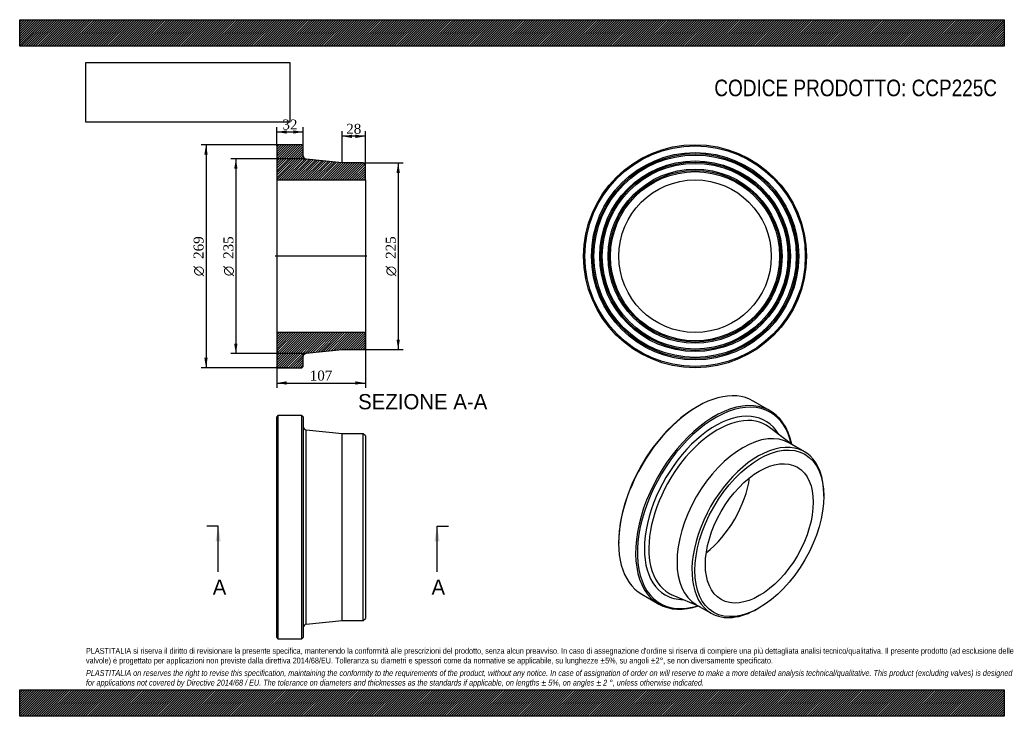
# Model space of a CAD drawing. Header units: millimetres. Extents: x 0 to 1188, y 0 to 840.
import ezdxf
from ezdxf.enums import TextEntityAlignment as Align
from ezdxf.lldxf.tags import DXFTag

# ---------------------------------------------------------------- set-up
doc = ezdxf.new("R2010")
doc.units = ezdxf.units.MM
doc.header["$LTSCALE"] = 4
for name, color, linetype in [('CCP225C', 7, 'Continuous'), ('Default', 7, 'Continuous'), ('DV4_Default', 7, 'Continuous')]:
    doc.layers.add(name, color=color, linetype=linetype)
doc.styles.add('SEACAD_Solid_Edge_ANSI', font='seans.ttf')
doc.styles.add('SEACAD_Solid_Edge_ANSI1_Symbols', font='semeca1.ttf')
doc.styles.add('SEACAD_Times_New_Roman', font='times.ttf')
tags = doc.linetypes.add('CENTER2', pattern=[28.575, 19.05, -3.175, 3.175, -3.175]).pattern_tags.tags
tags[10:11] = [DXFTag(74, 4), DXFTag(75, 0), DXFTag(340, '0'), DXFTag(46, 0.0), DXFTag(50, 0.0), DXFTag(44, 0.0), DXFTag(45, 0.0)]
tags[8:9] = [DXFTag(74, 4), DXFTag(75, 0), DXFTag(340, '0'), DXFTag(46, 0.0), DXFTag(50, 0.0), DXFTag(44, 0.0), DXFTag(45, 0.0)]
tags[6:7] = [DXFTag(74, 4), DXFTag(75, 0), DXFTag(340, '0'), DXFTag(46, 0.0), DXFTag(50, 0.0), DXFTag(44, 0.0), DXFTag(45, 0.0)]
tags[4:5] = [DXFTag(74, 4), DXFTag(75, 0), DXFTag(340, '0'), DXFTag(46, 0.0), DXFTag(50, 0.0), DXFTag(44, 0.0), DXFTag(45, 0.0)]
doc.dimstyles.new('ANSImm', dxfattribs={"dimtxt": 12, "dimasz": 12, "dimexe": 6, "dimexo": 0, "dimgap": 3, "dimtad": 1, "dimdsep": 46, "dimtxsty": 'SEACAD_Times_New_Roman', "dimblk1": '_SE_FILLED', "dimblk2": '_SE_FILLED', "dimsah": 1, "dimcen": 6, "dimazin": 0, "dimtfac": 0.85, "dimtdec": 3, "dimtofl": 0, "dimtmove": 0, "dimatfit": 3, "dimfxl": 1, "dimarcsym": 0})
picture_1 = doc.add_image_def('image1.jpg', size_in_pixel=(4302, 1260))

# ---------------------------------------------------------------- blocks, each defined once
blk = doc.blocks.new('SE')
at = {"layer": 'CCP225C', "color": 7, "linetype": 'Continuous'}
for p, q in [((311.6, 362.6), (310.1, 361.1)), ((310.1, 95.1), (310.1, 361.1)), ((311.6, 362.6), (311.6, 93.6)), ((340.6, 362.6), (311.6, 362.6)), ((340.6, 93.6), (340.6, 362.6)), ((342.1, 361.1), (340.6, 362.6)), ((342.1, 361.1), (342.1, 95.1)), ((345.7, 111), (345.7, 345.2)), ((389.1, 340.6), (345.7, 345.2)), ((389.1, 115.6), (389.1, 340.6)), ((414.6, 340.6), (389.1, 340.6)), ((414.6, 115.6), (414.6, 340.6)), ((417.1, 338.1), (414.6, 340.6)), ((417.1, 338.1), (417.1, 118.1)), ((345.7, 111), (389.1, 115.6)), ((389.1, 115.6), (414.6, 115.6)), ((414.6, 115.6), (417.1, 118.1)), ((310.1, 95.1), (311.6, 93.6)), ((340.6, 93.6), (342.1, 95.1)), ((311.6, 93.6), (340.6, 93.6))]:
    blk.add_line(p, q, dxfattribs=at)
for centre, start, end in [((346.1, 349.2), 180, 263.9275), ((346.1, 107), 96.0725, 180)]:
    blk.add_arc(centre, 4, start, end, dxfattribs=at)
blk = doc.blocks.new('SE1')
at = {"layer": 'CCP225C', "color": 7, "linetype": 'Continuous'}
for p, q in [((905.5, 368.3), (885, 380.2)), ((817.8, 373.5), (816.7, 372.9)), ((932.9, 326.8), (904.7, 348.4)), ((946.8, 319.1), (928.8, 329.5)), ((970.1, 265.5), (970.1, 267.6)), ((722.7, 210), (722.7, 208.8)), ((750.5, 147.2), (771, 135.4)), ((787.9, 146.1), (820.7, 132.5)), ((816.3, 134.6), (834.3, 124.2)), ((890.6, 129.8), (892.4, 130.8))]:
    blk.add_line(p, q, dxfattribs=at)
for centre, major_axis, start_param, end_param in [((817.8, 263.7), (67.3, 116.5), 0, 3.141593), ((838.3, 251.9), (-67.3, -116.5), 2.561535, 6.283185), ((839.3, 251.3), (66.5, 115.2), 0, 3.70449), ((816.7, 264.3), (-66.5, -115.2), 3.926991, 5.497787), ((839.3, 251.3), (-60.5, -104.9), 2.821953, 6.283185), ((841.9, 249.8), (-58.6, -101.4), 3.067582, 6.283185), ((839.3, 251.3), (66.5, 115.2), 5.720288, 6.283185), ((872.6, 232.1), (-56.2, -97.4), 3.141593, 6.283185), ((841.9, 249.8), (-58.6, -101.4), -3.216888, -3.215603), ((890.6, 221.7), (-56.2, -97.4), 2.356194, 6.283185), ((816.7, 264.3), (-46, -79.7), 0.96561, 2.175983), ((839.3, 251.3), (-60.5, -104.9), 0, 0.319639), ((841.9, 249.8), (-58.6, -101.4), 0, 0.075295), ((838.3, 251.9), (-67.3, -116.5), 0, 0.580057), ((890.6, 221.7), (-56.2, -97.4), 0, 0.785398)]:
    blk.add_ellipse(centre, major_axis=major_axis, ratio=0.57735, start_param=start_param, end_param=end_param, dxfattribs=at)
for major_axis in [(55, 95.3), (-46, -79.7)]:
    blk.add_ellipse((892.4, 220.6), major_axis=major_axis, ratio=0.57735, dxfattribs=at)
blk = doc.blocks.new('SE2')
at = {"layer": 'CCP225C', "color": 7, "linetype": 'Continuous'}
for radius in [134.5, 133, 125, 123.5, 122, 115, 113.5, 112, 105, 103.5, 102, 92]:
    blk.add_circle((814.9, 554.8), radius, dxfattribs=at)
blk = doc.blocks.new('SE4')
at = {"color": 7, "linetype": 'Continuous', "style": 'SEACAD_Solid_Edge_ANSI'}
blk.add_text('A', height=18.4, dxfattribs=at).set_placement((232.9, 164.9), align=Align.TOP_LEFT)
blk = doc.blocks.new('SE5')
at = {"color": 7, "linetype": 'Continuous', "style": 'SEACAD_Solid_Edge_ANSI'}
blk.add_text('A', height=18.4, dxfattribs=at).set_placement((496.9, 164.9), align=Align.TOP_LEFT)
blk = doc.blocks.new('SEANNOT_GROUP')
at = {"linetype": 'Continuous'}
blk.add_hatch(color=7, dxfattribs=at).paths.add_polyline_path([(242.6, 210.9), (239.5, 229.3), (236.4, 210.9)])
at = {"color": 7, "linetype": 'Continuous'}
blk.add_lwpolyline([(239.5, 174.1), (239.5, 229.3)], dxfattribs=at)
blk = doc.blocks.new('SEANNOT_GROUP1')
at = {"linetype": 'Continuous'}
blk.add_hatch(color=7, dxfattribs=at).paths.add_polyline_path([(506.6, 210.9), (503.6, 229.3), (500.5, 210.9)])
at = {"color": 7, "linetype": 'Continuous'}
blk.add_lwpolyline([(503.6, 174.1), (503.6, 229.3)], dxfattribs=at)
blk = doc.blocks.new('SE3')
at = {"layer": 'Default', "color": 7, "linetype": 'CENTER2'}
for p, q in [((239.5, 229.3), (225.7, 229.3)), ((503.6, 229.3), (517.4, 229.3))]:
    blk.add_line(p, q, dxfattribs=at)
at = {"layer": 'Default', "color": 7, "linetype": 'CENTER2', "const_width": 0.0001}
blk.add_lwpolyline([(239.5, 229.3), (503.6, 229.3)], dxfattribs=at)
at = {"layer": 'Default'}
for name in ['SEANNOT_GROUP', 'SEANNOT_GROUP1', 'SE4', 'SE5']:
    blk.add_blockref(name, (0, 0), dxfattribs=at)
blk = doc.blocks.new('SE6')
at = {"layer": 'CCP225C', "linetype": 'Continuous'}
h = blk.add_hatch(dxfattribs=at)
h.set_pattern_fill('LINE', scale=0.62992, angle=45, style=0)
edge = h.paths.add_edge_path()
edge.add_line((414.6, 667.3), (389.1, 667.3))
edge.add_line((389.1, 667.3), (345.7, 671.9))
edge.add_spline(control_points=[(345.7, 671.9), (345.5, 672), (345.2, 672), (344.8, 672.1), (344.5, 672.2), (343.9, 672.6), (343.5, 672.9), (343, 673.4), (342.8, 673.6), (342.6, 674), (342.5, 674.3), (342.3, 674.7), (342.2, 674.9), (342.1, 675.4), (342.1, 675.7), (342.1, 675.9)], knot_values=[0, 0, 0, 0, 0.125, 0.125, 0.25, 0.25, 0.5, 0.5, 0.625, 0.625, 0.75, 0.75, 0.875, 0.875, 1, 1, 1, 1], degree=3, periodic=0)
edge.add_line((342.1, 675.9), (342.1, 687.8))
edge.add_line((342.1, 687.8), (340.6, 689.3))
edge.add_line((340.6, 689.3), (311.6, 689.3))
edge.add_line((311.6, 689.3), (310.1, 687.8))
edge.add_line((310.1, 687.8), (310.1, 679.8))
edge.add_line((310.1, 679.8), (311.2, 678.3))
edge.add_line((311.2, 678.3), (310.1, 676.8))
edge.add_line((310.1, 676.8), (310.1, 669.8))
edge.add_line((310.1, 669.8), (311.2, 668.3))
edge.add_line((311.2, 668.3), (310.1, 666.8))
edge.add_line((310.1, 666.8), (310.1, 659.8))
edge.add_line((310.1, 659.8), (311.2, 658.3))
edge.add_line((311.2, 658.3), (310.1, 656.8))
edge.add_line((310.1, 656.8), (310.1, 646.8))
edge.add_line((310.1, 646.8), (417.1, 646.8))
edge.add_line((417.1, 646.8), (417.1, 664.8))
edge.add_line((417.1, 664.8), (414.6, 667.3))
h = blk.add_hatch(dxfattribs=at)
h.set_pattern_fill('LINE', scale=0.62992, angle=45, style=0)
edge = h.paths.add_edge_path()
edge.add_line((417.1, 444.8), (417.1, 462.8))
edge.add_line((417.1, 462.8), (310.1, 462.8))
edge.add_line((310.1, 462.8), (310.1, 452.8))
edge.add_line((310.1, 452.8), (311.2, 451.3))
edge.add_line((311.2, 451.3), (310.1, 449.8))
edge.add_line((310.1, 449.8), (310.1, 442.8))
edge.add_line((310.1, 442.8), (311.2, 441.3))
edge.add_line((311.2, 441.3), (310.1, 439.8))
edge.add_line((310.1, 439.8), (310.1, 432.8))
edge.add_line((310.1, 432.8), (311.2, 431.3))
edge.add_line((311.2, 431.3), (310.1, 429.8))
edge.add_line((310.1, 429.8), (310.1, 421.8))
edge.add_line((310.1, 421.8), (311.6, 420.3))
edge.add_line((311.6, 420.3), (340.6, 420.3))
edge.add_line((340.6, 420.3), (342.1, 421.8))
edge.add_line((342.1, 421.8), (342.1, 433.7))
edge.add_spline(control_points=[(342.1, 433.7), (342.1, 434), (342.1, 434.2), (342.2, 434.7), (342.3, 434.9), (342.5, 435.4), (342.6, 435.6), (342.8, 436), (343, 436.2), (343.3, 436.6), (343.5, 436.8), (343.9, 437), (344.1, 437.2), (344.5, 437.4), (344.8, 437.5), (345.2, 437.6), (345.5, 437.7), (345.7, 437.7)], knot_values=[0, 0, 0, 0, 0.125, 0.125, 0.25, 0.25, 0.375, 0.375, 0.5, 0.5, 0.625, 0.625, 0.75, 0.75, 0.875, 0.875, 1, 1, 1, 1], degree=3, periodic=0)
edge.add_line((345.7, 437.7), (389.1, 442.3))
edge.add_line((389.1, 442.3), (414.6, 442.3))
edge.add_line((414.6, 442.3), (417.1, 444.8))
at = {"layer": 'CCP225C', "color": 7, "linetype": 'Continuous'}
for p, q in [((310.1, 687.8), (311.6, 689.3)), ((340.6, 689.3), (311.6, 689.3)), ((340.6, 689.3), (342.1, 687.8)), ((310.1, 687.8), (310.1, 679.8)), ((310.1, 679.8), (310.1, 676.8)), ((310.1, 679.8), (311.2, 678.3)), ((311.2, 678.3), (310.1, 676.8)), ((342.1, 675.9), (342.1, 687.8)), ((310.1, 676.8), (310.1, 669.8)), ((310.1, 669.8), (310.1, 666.8)), ((310.1, 669.8), (311.2, 668.3)), ((311.2, 668.3), (310.1, 666.8)), ((310.1, 666.8), (310.1, 659.8)), ((389.1, 667.3), (345.7, 671.9)), ((414.6, 667.3), (389.1, 667.3)), ((414.6, 667.3), (417.1, 664.8)), ((310.1, 659.8), (310.1, 656.8)), ((310.1, 659.8), (311.2, 658.3)), ((311.2, 658.3), (310.1, 656.8)), ((310.1, 656.8), (310.1, 646.8)), ((417.1, 646.8), (417.1, 664.8)), ((310.1, 646.8), (310.1, 462.8)), ((310.1, 646.8), (417.1, 646.8)), ((417.1, 646.8), (417.1, 462.8)), ((417.1, 462.8), (310.1, 462.8)), ((310.1, 462.8), (310.1, 452.8)), ((310.1, 452.8), (310.1, 449.8)), ((310.1, 452.8), (311.2, 451.3)), ((417.1, 444.8), (417.1, 462.8)), ((311.2, 451.3), (310.1, 449.8)), ((310.1, 449.8), (310.1, 442.8)), ((310.1, 442.8), (310.1, 439.8)), ((310.1, 442.8), (311.2, 441.3)), ((311.2, 441.3), (310.1, 439.8)), ((310.1, 439.8), (310.1, 432.8)), ((345.7, 437.7), (389.1, 442.3)), ((389.1, 442.3), (414.6, 442.3)), ((417.1, 444.8), (414.6, 442.3)), ((310.1, 432.8), (310.1, 429.8)), ((310.1, 432.8), (311.2, 431.3)), ((311.2, 431.3), (310.1, 429.8)), ((310.1, 429.8), (310.1, 421.8)), ((342.1, 421.8), (342.1, 433.7)), ((311.6, 420.3), (310.1, 421.8)), ((311.6, 420.3), (340.6, 420.3)), ((342.1, 421.8), (340.6, 420.3))]:
    blk.add_line(p, q, dxfattribs=at)
for points, knots in [([(345.7, 671.9), (344.7, 672), (343.8, 672.5), (342.5, 674), (342.1, 674.9), (342.1, 675.9)], [0, 0, 0, 0, 0.5, 0.5, 1, 1, 1, 1]), ([(342.1, 433.7), (342.1, 434), (342.1, 434.2), (342.2, 434.7), (342.3, 434.9), (342.5, 435.4), (342.6, 435.6), (342.8, 436), (343, 436.2), (343.3, 436.6), (343.5, 436.8), (343.9, 437), (344.1, 437.2), (344.5, 437.4), (344.8, 437.5), (345.2, 437.6), (345.5, 437.7), (345.7, 437.7)], [0, 0, 0, 0, 0.125, 0.125, 0.25, 0.25, 0.375, 0.375, 0.5, 0.5, 0.625, 0.625, 0.75, 0.75, 0.875, 0.875, 1, 1, 1, 1])]:
    blk.add_open_spline(points, degree=3, knots=knots, dxfattribs=at)
at = {"layer": 'DV4_Default', "color": 7, "linetype": 'CENTER2'}
for p, q in [((342.1, 675.9), (342.1, 672.3)), ((342.1, 672.3), (345.7, 671.9)), ((418.9, 554.8), (308.4, 554.8)), ((345.7, 437.7), (342.1, 437.3)), ((342.1, 433.7), (342.1, 437.3))]:
    blk.add_line(p, q, dxfattribs=at)
blk = doc.blocks.new('DMBLK79')
at = {"layer": 'Default', "linetype": 'Continuous'}
for points in [[(322.1, 706.6), (310.1, 704.6), (322.1, 702.6)], [(330.1, 706.6), (330.1, 702.6), (342.1, 704.6)]]:
    blk.add_hatch(color=7, dxfattribs=at).paths.add_polyline_path(points)
at = {"layer": 'Default', "color": 7, "linetype": 'Continuous'}
for p, q in [((310.1, 687.8), (310.1, 710.6)), ((310.1, 704.6), (342.1, 704.6)), ((342.1, 687.8), (342.1, 710.6))]:
    blk.add_line(p, q, dxfattribs=at)
at = {"layer": 'Default', "color": 7, "linetype": 'Continuous', "style": 'SEACAD_Times_New_Roman'}
blk.add_text('32', height=12, dxfattribs=at).set_placement((317, 719.6), align=Align.TOP_LEFT)
blk = doc.blocks.new('_SE_FILLED')
at = {"color": 0}
blk.add_line((0, 0), (-1, 0), dxfattribs=at)
blk.add_solid([(0, 0), (-1, -0.1665), (-1, 0.1665), (0, 0)], dxfattribs=at)
blk = doc.blocks.new('GDimGGroup')
at = {"layer": 'Default', "linetype": 'Continuous'}
for points in [[(222.8, 677.3), (226.8, 677.3), (224.8, 689.3)], [(222.8, 432.3), (224.8, 420.3), (226.8, 432.3)]]:
    blk.add_hatch(color=7, dxfattribs=at).paths.add_polyline_path(points)
at = {"layer": 'Default', "color": 7, "linetype": 'Continuous'}
for p, q in [((326.1, 689.3), (218.8, 689.3)), ((224.8, 689.3), (224.8, 420.3)), ((326.1, 420.3), (218.8, 420.3))]:
    blk.add_line(p, q, dxfattribs=at)
for s, style, p in [('269', 'SEACAD_Times_New_Roman', (209.8, 551.6)), ('O', 'SEACAD_Solid_Edge_ANSI1_Symbols', (209.8, 530.7))]:
    blk.add_text(s, height=12, rotation=90, dxfattribs=dict(at, style=style)).set_placement(p, align=Align.TOP_LEFT)
blk = doc.blocks.new('GDimGGroup1')
at = {"layer": 'Default', "linetype": 'Continuous'}
for points in [[(258.8, 660.3), (262.8, 660.3), (260.8, 672.3)], [(258.8, 449.3), (260.8, 437.3), (262.8, 449.3)]]:
    blk.add_hatch(color=7, dxfattribs=at).paths.add_polyline_path(points)
at = {"layer": 'Default', "color": 7, "linetype": 'Continuous'}
for p, q in [((342.1, 672.3), (254.8, 672.3)), ((260.8, 672.3), (260.8, 437.3)), ((342.1, 437.3), (254.8, 437.3))]:
    blk.add_line(p, q, dxfattribs=at)
for s, style, p in [('235', 'SEACAD_Times_New_Roman', (245.8, 551.6)), ('O', 'SEACAD_Solid_Edge_ANSI1_Symbols', (245.8, 530.7))]:
    blk.add_text(s, height=12, rotation=90, dxfattribs=dict(at, style=style)).set_placement(p, align=Align.TOP_LEFT)
blk = doc.blocks.new('GDimGGroup2')
at = {"layer": 'Default', "linetype": 'Continuous'}
for points in [[(458.7, 655.3), (456.7, 667.3), (454.7, 655.3)], [(458.7, 454.3), (454.7, 454.3), (456.7, 442.3)]]:
    blk.add_hatch(color=7, dxfattribs=at).paths.add_polyline_path(points)
at = {"layer": 'Default', "color": 7, "linetype": 'Continuous'}
for p, q in [((414.6, 667.3), (462.7, 667.3)), ((456.7, 667.3), (456.7, 442.3)), ((414.6, 442.3), (462.7, 442.3))]:
    blk.add_line(p, q, dxfattribs=at)
for s, style, p in [('225', 'SEACAD_Times_New_Roman', (441.7, 551.6)), ('O', 'SEACAD_Solid_Edge_ANSI1_Symbols', (441.7, 530.7))]:
    blk.add_text(s, height=12, rotation=90, dxfattribs=dict(at, style=style)).set_placement(p, align=Align.TOP_LEFT)
blk = doc.blocks.new('DMBLK80')
at = {"layer": 'Default', "linetype": 'Continuous'}
for points in [[(401.1, 701.4), (389.1, 699.4), (401.1, 697.4)], [(405.1, 701.4), (405.1, 697.4), (417.1, 699.4)]]:
    blk.add_hatch(color=7, dxfattribs=at).paths.add_polyline_path(points)
at = {"layer": 'Default', "color": 7, "linetype": 'Continuous'}
for p, q in [((389.1, 667.3), (389.1, 705.4)), ((417.1, 646.8), (417.1, 705.4)), ((417.1, 699.4), (389.1, 699.4))]:
    blk.add_line(p, q, dxfattribs=at)
at = {"layer": 'Default', "color": 7, "linetype": 'Continuous', "style": 'SEACAD_Times_New_Roman'}
blk.add_text('28', height=12, dxfattribs=at).set_placement((394, 714.4), align=Align.TOP_LEFT)
blk = doc.blocks.new('DMBLK81')
at = {"layer": 'Default', "linetype": 'Continuous'}
for points in [[(322.1, 399.9), (322.1, 403.9), (310.1, 401.9)], [(405.1, 399.9), (417.1, 401.9), (405.1, 403.9)]]:
    blk.add_hatch(color=7, dxfattribs=at).paths.add_polyline_path(points)
at = {"layer": 'Default', "color": 7, "linetype": 'Continuous'}
for p, q in [((310.1, 462.8), (310.1, 395.9)), ((417.1, 462.8), (417.1, 395.9)), ((310.1, 401.9), (417.1, 401.9))]:
    blk.add_line(p, q, dxfattribs=at)
at = {"layer": 'Default', "color": 7, "linetype": 'Continuous', "style": 'SEACAD_Times_New_Roman'}
blk.add_text('107', height=12, dxfattribs=at).set_placement((350, 416.9), align=Align.TOP_LEFT)

msp = doc.modelspace()

# ---------------------------------------------------------------- hatches: boundary and pattern name
at = {"layer": 'Default', "linetype": 'Continuous'}
h = msp.add_hatch(dxfattribs=at)
h.set_pattern_fill('LINE', scale=0.629921, angle=45, style=0)
h.paths.add_polyline_path([(1188, 808), (1188, 840), (0, 840), (0, 808)])
for points in [[(1188, 808), (1188, 840), (0, 840), (0, 808)], [(1188, 0), (1188, 32), (0, 32), (0, 0)]]:
    msp.add_hatch(color=7, dxfattribs=at).paths.add_polyline_path(points)
h = msp.add_hatch(dxfattribs=at)
h.set_pattern_fill('LINE', scale=0.629921, angle=45, style=0)
h.paths.add_polyline_path([(1188, 0), (1188, 32), (0, 32), (0, 0)])

# ---------------------------------------------------------------- linework, layer by layer
at = {"layer": 'Default', "color": 7, "linetype": 'Continuous'}
for p, q in [((0, 840), (1188, 840)), ((0, 808), (0, 840)), ((1188, 840), (1188, 808)), ((1188, 808), (0, 808)), ((0, 32), (1188, 32)), ((0, 0), (0, 32)), ((1188, 32), (1188, 0)), ((1188, 0), (0, 0))]:
    msp.add_line(p, q, dxfattribs=at)

# ---------------------------------------------------------------- block references
at = {"layer": 'Default'}
for name in ['GDimGGroup', 'SE6', 'SE2', 'GDimGGroup1', 'GDimGGroup2', 'SE1', 'SE', 'SE3']:
    msp.add_blockref(name, (0, 0), dxfattribs=at)

# ---------------------------------------------------------------- texts
at = {"layer": 'Default', "color": 7, "linetype": 'Continuous', "style": 'SEACAD_Solid_Edge_ANSI'}
msp.add_text('SEZIONE A-A', height=18.4, dxfattribs=at).set_placement((408.364, 388.586), align=Align.TOP_LEFT)
at = {"layer": 'Default', "attachment_point": 1}
for s, insert, char_height, width in [('{\\fArial Narrow|b0||i0||c0|p34;\\C7;\\H20.;\\W1.;CODICE PRODOTTO: CCP225C}', (838.111, 767.737), 20, 342.02277), ("{\\fArial Narrow|b0||i0||c0|p34;\\C7;\\H7.;\\W1.;PLASTITALIA si riserva il diritto di revisionare la presente specifica, mantenendo la conformità alle prescrizioni del prodotto, senza alcun preavviso. In caso di assegnazione d'ordine si riserva di compiere una più dettagliata analisi tecnico/qualitativa. Il presente prodotto (ad esclusione delle \\P}{\\fArial Narrow|b0||i0||c0|p34;\\C7;\\H7.;\\W1.;valvole) è progettato per applicazioni non previste dalla direttiva 2014/68/EU. Tolleranza su diametri e spessori come da normative se applicabile, su lunghezze ±5%, su angoli ±2°, se non diversamente specificato.\\P}{\\fArial Narrow|b0||i0||c0|p34;\\C7;\\H2.;\\W1.;   \\P}{\\fArial Narrow|b0||i1||c0|p34;\\C7;\\H7.;\\W1.;PLASTITALIA on reserves the right to revise this specification, maintaining the conformity to the requirements of the product, without any notice. In case of assignation of order on will reserve to make a more detailed analysis technical/qualitative. This product (excluding valves) is designed \\P}{\\fArial Narrow|b0||i1||c0|p34;\\C7;\\H7.;\\W1.;for applications not covered by Directive 2014/68 / EU. The tolerance on diameters and thicknesses as the standards if applicable, on lengths ± 5%, on angles ± 2 °, unless otherwise indicated.\\P}", (80, 82.409), 7, 1028)]:
    msp.add_mtext(s, dxfattribs=dict(at, insert=insert, char_height=char_height, width=width))

# ---------------------------------------------------------------- dimensions: what is measured, and where the dimension line sits
at = {"layer": 'Default', "color": 7, "linetype": 'Continuous'}
for base, p1, p2, picture, middle in [((310.127, 704.557), (310.127, 687.815), (342.127, 687.815), 'DMBLK79', (326.127, 704.557)), ((310.127, 401.942), (310.127, 462.829), (417.127, 462.829), 'DMBLK81', (363.627, 401.942))]:
    dim = msp.add_linear_dim(base=base, p1=p1, p2=p2, angle=0, text='\\A1;<>', dimstyle='ANSImm', dxfattribs=at)
    dim.commit()
    dim.dimension.update_dxf_attribs({"geometry": picture, "text_midpoint": middle, "dimtype": 161})
dim = msp.add_linear_dim(base=(389.127, 699.364), p1=(417.127, 646.813), p2=(389.127, 667.314), text='\\A1;<>', dimstyle='ANSImm', dxfattribs=at)
dim.commit()
dim.dimension.update_dxf_attribs({"geometry": 'DMBLK80', "text_midpoint": (403.127, 699.364), "dimtype": 160})

# ---------------------------------------------------------------- pictures from other files: only their frames are drawn
image = msp.add_image(picture_1, insert=(80, 716.413), size_in_units=(245.829, 72))
image.dxf.flags = 7

doc.saveas('drawing.dxf')
